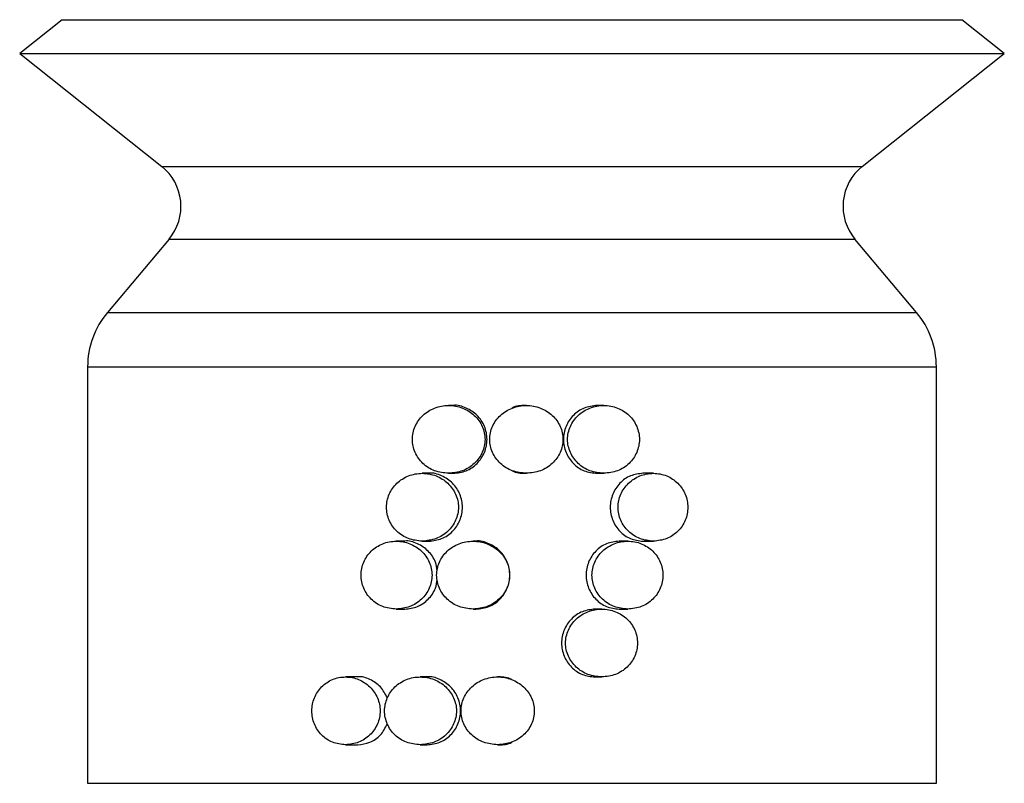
# Model space of a CAD drawing. Header units: millimetres. Extents: x 99.89 to 105.69, y 144.59 to 149.09.
import ezdxf

# ---------------------------------------------------------------- set-up
doc = ezdxf.new("R2010")
doc.units = ezdxf.units.MM

msp = doc.modelspace()

# ---------------------------------------------------------------- linework, layer by layer
at = {"color": 7, "linetype": 'Continuous', "lineweight": 25}
for p, q in [((100.1414, 149.0936), (99.8914, 148.8936)), ((100.1414, 149.0936), (102.7914, 149.0936)), ((102.7914, 149.0936), (105.4414, 149.0936)), ((105.6914, 148.8936), (105.4414, 149.0936)), ((99.8914, 148.8936), (100.7281, 148.2284)), ((99.8914, 148.8936), (102.7914, 148.8936)), ((102.7914, 148.8936), (105.6914, 148.8936)), ((104.8548, 148.2284), (105.6914, 148.8936)), ((100.7281, 148.2284), (102.7914, 148.2284)), ((102.7914, 148.2284), (104.8548, 148.2284)), ((100.7713, 147.8007), (100.4084, 147.3683)), ((100.7713, 147.8007), (102.7914, 147.8007)), ((102.7914, 147.8007), (104.8116, 147.8007)), ((105.1745, 147.3683), (104.8116, 147.8007)), ((100.4084, 147.3683), (102.7914, 147.3683)), ((102.7914, 147.3683), (105.1745, 147.3683)), ((100.2914, 147.0469), (100.2914, 144.5936)), ((100.2914, 147.0469), (102.7914, 147.0469)), ((102.7914, 147.0469), (105.2914, 147.0469)), ((105.2914, 144.5936), (105.2914, 147.0469)), ((102.4452, 146.8203), (102.4175, 146.8203)), ((102.876, 146.8203), (102.8697, 146.8203)), ((103.332, 146.8203), (103.292, 146.8203)), ((102.3017, 146.4203), (102.2625, 146.4203)), ((102.4175, 146.4203), (102.4452, 146.4203)), ((102.8698, 146.4203), (102.876, 146.4203)), ((103.292, 146.4203), (103.3321, 146.4203)), ((103.6244, 146.4203), (103.5627, 146.4203)), ((102.1598, 146.0203), (102.1093, 146.0203)), ((102.2625, 146.0203), (102.3017, 146.0203)), ((102.5788, 146.0203), (102.5618, 146.0203)), ((103.4735, 146.0203), (103.423, 146.0203)), ((103.5627, 146.0203), (103.6245, 146.0203)), ((102.1093, 145.6203), (102.1599, 145.6203)), ((102.5619, 145.6203), (102.5789, 145.6203)), ((103.3203, 145.6203), (103.2811, 145.6203)), ((103.423, 145.6203), (103.4736, 145.6203)), ((101.883, 145.2203), (101.8103, 145.2203)), ((102.2908, 145.2203), (102.2507, 145.2203)), ((102.714, 145.2204), (102.7078, 145.2204)), ((103.2812, 145.2203), (103.3204, 145.2203)), ((101.8104, 144.8203), (101.883, 144.8203)), ((102.2508, 144.8203), (102.2908, 144.8203)), ((102.7069, 144.8203), (102.7131, 144.8203)), ((100.2914, 144.5936), (102.7914, 144.5936)), ((102.7914, 144.5936), (105.2914, 144.5936))]:
    msp.add_line(p, q, dxfattribs=at)
for centre, radius, start, end in [((100.5414, 147.9936), 0.3, 320, 51.51539), ((105.0414, 147.9936), 0.3, 128.48461, 220), ((100.7914, 147.0469), 0.5, 140, 180), ((104.7914, 147.0469), 0.5, 0, 40)]:
    msp.add_arc(centre, radius, start, end, dxfattribs=at)
for points, knots in [([(102.4175, 146.4203), (102.4455, 146.4232), (102.5008, 146.429), (102.5609, 146.4676), (102.5971, 146.5081), (102.6172, 146.543), (102.6297, 146.5808), (102.6338, 146.6202), (102.6297, 146.6596), (102.6172, 146.6974), (102.5971, 146.7324), (102.5609, 146.7731), (102.5008, 146.8102), (102.4175, 146.8254), (102.3345, 146.8102), (102.2752, 146.7731), (102.2396, 146.7324), (102.22, 146.6975), (102.2077, 146.6597), (102.2037, 146.6203), (102.2077, 146.5809), (102.2199, 146.5431), (102.2396, 146.5081), (102.2752, 146.4676), (102.3345, 146.429), (102.3897, 146.4232), (102.4175, 146.4203)], [0, 0, 0, 0, 0.0645309, 0.1277982, 0.1588779, 0.1895533, 0.2197805, 0.249997, 0.2800401, 0.3104469, 0.3410824, 0.372202, 0.4354692, 0.5000002, 0.5645311, 0.6277983, 0.6588781, 0.6895534, 0.7197807, 0.7499971, 0.7800402, 0.810447, 0.8410824, 0.8722021, 0.9354694, 1, 1, 1, 1]), ([(102.4452, 146.4203), (102.4712, 146.4233), (102.5231, 146.4293), (102.5895, 146.4755), (102.6337, 146.5417), (102.6494, 146.6203), (102.6338, 146.6986), (102.5894, 146.766), (102.5234, 146.8075), (102.4704, 146.8253), (102.4452, 146.8203), (102.4452, 146.8203)], [0, 0, 0, 0, 0.125009, 0.249997, 0.375072, 0.49996, 0.624815, 0.749963, 0.87496, 0.99996, 1, 1, 1, 1]), ([(102.876, 146.4203), (102.9042, 146.4232), (102.9599, 146.429), (103.0201, 146.4676), (103.0563, 146.5081), (103.0762, 146.543), (103.0887, 146.5808), (103.0928, 146.6202), (103.0888, 146.6596), (103.0763, 146.6974), (103.0563, 146.7324), (103.0201, 146.7731), (102.9599, 146.8101), (102.876, 146.8254), (102.7923, 146.81), (102.7315, 146.7737), (102.6956, 146.7325), (102.6754, 146.6977), (102.6629, 146.6597), (102.6587, 146.6203), (102.6629, 146.5809), (102.6752, 146.543), (102.6955, 146.5082), (102.7317, 146.4675), (102.7922, 146.429), (102.8479, 146.4232), (102.876, 146.4203)], [0, 0, 0, 0, 0.064524, 0.127785, 0.158861, 0.189533, 0.219757, 0.24997, 0.28001, 0.310414, 0.341046, 0.372163, 0.435423, 0.499947, 0.56442, 0.627648, 0.658503, 0.689607, 0.719827, 0.749991, 0.780129, 0.810503, 0.840949, 0.872339, 0.935453, 1, 1, 1, 1]), ([(102.8697, 146.8203), (102.8424, 146.8197), (102.8143, 146.8191), (102.792, 146.8042), (102.7914, 146.8038)], [0, 0, 0, 0, 0.971581, 1, 1, 1, 1]), ([(103.292, 146.8203), (103.2663, 146.8172), (103.215, 146.8112), (103.1491, 146.765), (103.1052, 146.6988), (103.0895, 146.6203), (103.1051, 146.5417), (103.1491, 146.4755), (103.215, 146.4293), (103.2664, 146.4233), (103.292, 146.4203)], [0, 0, 0, 0, 0.124957, 0.249975, 0.37506, 0.499958, 0.624822, 0.749979, 0.874974, 1, 1, 1, 1]), ([(103.3321, 146.4203), (103.3596, 146.4232), (103.4142, 146.429), (103.4727, 146.4676), (103.5077, 146.5081), (103.5271, 146.543), (103.5391, 146.5808), (103.5431, 146.6202), (103.5392, 146.6596), (103.5271, 146.6974), (103.5078, 146.7324), (103.4727, 146.7731), (103.4142, 146.8102), (103.3322, 146.8254), (103.2497, 146.8102), (103.19, 146.7731), (103.1541, 146.7324), (103.1341, 146.6975), (103.1217, 146.6597), (103.1176, 146.6203), (103.1216, 146.5809), (103.1341, 146.5431), (103.154, 146.5081), (103.19, 146.4676), (103.2497, 146.429), (103.3044, 146.4232), (103.3321, 146.4203)], [0, 0, 0, 0, 0.064531, 0.127798, 0.158878, 0.189553, 0.219781, 0.249997, 0.28004, 0.310447, 0.341082, 0.372202, 0.435469, 0.5, 0.564531, 0.627798, 0.658878, 0.689553, 0.719781, 0.749997, 0.78004, 0.810447, 0.841082, 0.872202, 0.935469, 1, 1, 1, 1]), ([(102.2625, 146.0203), (102.2902, 146.0232), (102.345, 146.029), (102.4047, 146.0676), (102.4407, 146.1081), (102.4606, 146.143), (102.4731, 146.1808), (102.4772, 146.2202), (102.4731, 146.2596), (102.4607, 146.2974), (102.4407, 146.3324), (102.4047, 146.3731), (102.345, 146.4102), (102.2624, 146.4254), (102.1804, 146.4102), (102.1218, 146.3731), (102.0867, 146.3324), (102.0674, 146.2975), (102.0553, 146.2597), (102.0513, 146.2203), (102.0552, 146.1809), (102.0673, 146.1431), (102.0867, 146.1081), (102.1218, 146.0676), (102.1804, 146.029), (102.235, 146.0232), (102.2625, 146.0203)], [0, 0, 0, 0, 0.064531, 0.127798, 0.158878, 0.189553, 0.219781, 0.249997, 0.28004, 0.310447, 0.341082, 0.372202, 0.435469, 0.5, 0.564531, 0.627798, 0.658878, 0.689553, 0.719781, 0.749997, 0.78004, 0.810447, 0.841082, 0.872202, 0.935469, 1, 1, 1, 1]), ([(102.3017, 146.0203), (102.3274, 146.0233), (102.3789, 146.0293), (102.4448, 146.0755), (102.4887, 146.1417), (102.5044, 146.2203), (102.4888, 146.2986), (102.4447, 146.366), (102.3792, 146.4075), (102.3266, 146.4253), (102.3017, 146.4203), (102.3017, 146.4203)], [0, 0, 0, 0, 0.125009, 0.249997, 0.375072, 0.49996, 0.624815, 0.749963, 0.87496, 0.99996, 1, 1, 1, 1]), ([(102.7914, 146.4367), (102.792, 146.4363), (102.8142, 146.4214), (102.8423, 146.4208), (102.8698, 146.4203)], [0, 0, 0, 0, 0.02535, 1, 1, 1, 1]), ([(103.5627, 146.4203), (103.5378, 146.4172), (103.4878, 146.4112), (103.4235, 146.365), (103.3805, 146.2988), (103.3651, 146.2203), (103.3804, 146.1417), (103.4235, 146.0755), (103.4878, 146.0293), (103.5378, 146.0233), (103.5627, 146.0203)], [0, 0, 0, 0, 0.124957, 0.249975, 0.37506, 0.499958, 0.624822, 0.749979, 0.874974, 1, 1, 1, 1]), ([(103.6245, 146.0203), (103.6512, 146.0232), (103.7041, 146.029), (103.7605, 146.0676), (103.7943, 146.1081), (103.8129, 146.143), (103.8245, 146.1808), (103.8283, 146.2202), (103.8245, 146.2596), (103.8129, 146.2974), (103.7943, 146.3324), (103.7605, 146.3731), (103.704, 146.4102), (103.6246, 146.4254), (103.5443, 146.4102), (103.4861, 146.3731), (103.4509, 146.3324), (103.4314, 146.2975), (103.4192, 146.2597), (103.4152, 146.2203), (103.4192, 146.1809), (103.4314, 146.1431), (103.4509, 146.1081), (103.4861, 146.0676), (103.5443, 146.029), (103.5976, 146.0232), (103.6245, 146.0203)], [0, 0, 0, 0, 0.064531, 0.127798, 0.158878, 0.189553, 0.219781, 0.249997, 0.28004, 0.310447, 0.341082, 0.372202, 0.435469, 0.5, 0.564531, 0.627798, 0.658878, 0.689553, 0.719781, 0.749997, 0.78004, 0.810447, 0.841082, 0.872202, 0.935469, 1, 1, 1, 1]), ([(102.1093, 145.6203), (102.1367, 145.6232), (102.1908, 145.629), (102.2498, 145.6676), (102.2855, 145.7081), (102.3052, 145.743), (102.3176, 145.7808), (102.3216, 145.8202), (102.3176, 145.8596), (102.3053, 145.8974), (102.2855, 145.9324), (102.2498, 145.9731), (102.1908, 146.0102), (102.1092, 146.0254), (102.0283, 146.0102), (101.9707, 145.9731), (101.9362, 145.9324), (101.9172, 145.8975), (101.9054, 145.8597), (101.9015, 145.8203), (101.9053, 145.7809), (101.9172, 145.7431), (101.9362, 145.7081), (101.9707, 145.6676), (102.0283, 145.629), (102.0821, 145.6232), (102.1093, 145.6203)], [0, 0, 0, 0, 0.0645309, 0.1277982, 0.1588779, 0.1895533, 0.2197805, 0.249997, 0.2800401, 0.3104469, 0.3410824, 0.372202, 0.4354692, 0.5000002, 0.5645311, 0.6277983, 0.6588781, 0.6895534, 0.7197807, 0.7499971, 0.7800402, 0.810447, 0.8410824, 0.8722021, 0.9354694, 1, 1, 1, 1]), ([(102.3502, 145.8455), (102.348, 145.8629), (102.3424, 145.9063), (102.3004, 145.9659), (102.2366, 146.0075), (102.1844, 146.0253), (102.1598, 146.0203), (102.1598, 146.0203)], [0, 0, 0, 0, 0.18234, 0.455083, 0.727495, 0.999913, 1, 1, 1, 1]), ([(102.5619, 145.6203), (102.59, 145.6232), (102.6456, 145.629), (102.7059, 145.6676), (102.7422, 145.7081), (102.7623, 145.743), (102.7748, 145.7808), (102.7789, 145.8202), (102.7749, 145.8596), (102.7623, 145.8974), (102.7422, 145.9324), (102.7059, 145.9731), (102.6456, 146.0102), (102.5618, 146.0254), (102.4783, 146.0102), (102.4185, 145.9731), (102.3825, 145.9324), (102.3627, 145.8975), (102.3503, 145.8597), (102.3463, 145.8203), (102.3503, 145.7809), (102.3627, 145.7431), (102.3825, 145.7081), (102.4185, 145.6676), (102.4783, 145.629), (102.5338, 145.6232), (102.5619, 145.6203)], [0, 0, 0, 0, 0.064531, 0.127798, 0.158878, 0.189553, 0.219781, 0.249997, 0.28004, 0.310447, 0.341082, 0.372202, 0.435469, 0.5, 0.564531, 0.627798, 0.658878, 0.689553, 0.719781, 0.749997, 0.78004, 0.810447, 0.841082, 0.872202, 0.935469, 1, 1, 1, 1]), ([(102.5789, 145.6203), (102.605, 145.6233), (102.6572, 145.6293), (102.7238, 145.6755), (102.7681, 145.7417), (102.7838, 145.8203), (102.7682, 145.8986), (102.7237, 145.966), (102.6575, 146.0075), (102.6042, 146.0253), (102.5789, 146.0203), (102.5788, 146.0203)], [0, 0, 0, 0, 0.125009, 0.249997, 0.375072, 0.49996, 0.624815, 0.749963, 0.87496, 0.99996, 1, 1, 1, 1]), ([(103.423, 146.0203), (103.3976, 146.0172), (103.3469, 146.0112), (103.2816, 145.965), (103.2381, 145.8988), (103.2225, 145.8203), (103.238, 145.7417), (103.2816, 145.6755), (103.3469, 145.6293), (103.3976, 145.6233), (103.423, 145.6203)], [0, 0, 0, 0, 0.124957, 0.249975, 0.37506, 0.499958, 0.624822, 0.749979, 0.874974, 1, 1, 1, 1]), ([(103.4736, 145.6203), (103.5007, 145.6232), (103.5546, 145.629), (103.6122, 145.6676), (103.6467, 145.7081), (103.6657, 145.743), (103.6775, 145.7808), (103.6814, 145.8202), (103.6776, 145.8596), (103.6657, 145.8974), (103.6467, 145.9324), (103.6122, 145.9731), (103.5546, 146.0102), (103.4737, 146.0254), (103.3921, 146.0102), (103.3331, 145.9731), (103.2974, 145.9324), (103.2777, 145.8975), (103.2653, 145.8597), (103.2613, 145.8203), (103.2653, 145.7809), (103.2776, 145.7431), (103.2974, 145.7081), (103.3331, 145.6676), (103.3921, 145.629), (103.4462, 145.6232), (103.4736, 145.6203)], [0, 0, 0, 0, 0.064531, 0.127798, 0.158878, 0.189553, 0.219781, 0.249997, 0.28004, 0.310447, 0.341082, 0.372202, 0.435469, 0.5, 0.564531, 0.627798, 0.658878, 0.689553, 0.719781, 0.749997, 0.78004, 0.810447, 0.841082, 0.872202, 0.935469, 1, 1, 1, 1]), ([(102.1599, 145.6203), (102.1853, 145.6233), (102.2362, 145.6293), (102.3005, 145.6756), (102.3423, 145.734), (102.348, 145.7776), (102.3502, 145.795)], [0, 0, 0, 0, 0.272545, 0.545045, 0.817734, 1, 1, 1, 1]), ([(103.2812, 145.6203), (103.2555, 145.6172), (103.204, 145.6112), (103.1381, 145.565), (103.0942, 145.4988), (103.0785, 145.4203), (103.0941, 145.3417), (103.1381, 145.2755), (103.204, 145.2293), (103.2555, 145.2233), (103.2812, 145.2203)], [0, 0, 0, 0, 0.124957, 0.249975, 0.37506, 0.499958, 0.624822, 0.749979, 0.874974, 1, 1, 1, 1]), ([(103.3204, 145.2203), (103.3479, 145.2232), (103.4025, 145.229), (103.4611, 145.2676), (103.4962, 145.3081), (103.5155, 145.343), (103.5276, 145.3808), (103.5316, 145.4202), (103.5277, 145.4596), (103.5156, 145.4974), (103.4962, 145.5324), (103.4611, 145.5731), (103.4025, 145.6102), (103.3204, 145.6254), (103.2378, 145.6102), (103.1782, 145.5731), (103.1422, 145.5324), (103.1223, 145.4975), (103.1098, 145.4597), (103.1057, 145.4203), (103.1097, 145.3809), (103.1222, 145.3431), (103.1422, 145.3081), (103.1782, 145.2676), (103.2379, 145.229), (103.2927, 145.2232), (103.3204, 145.2203)], [0, 0, 0, 0, 0.064531, 0.127798, 0.158878, 0.189553, 0.219781, 0.249997, 0.28004, 0.310447, 0.341082, 0.372202, 0.435469, 0.5, 0.564531, 0.627798, 0.658878, 0.689553, 0.719781, 0.749997, 0.78004, 0.810447, 0.841082, 0.872202, 0.935469, 1, 1, 1, 1]), ([(101.8104, 144.8203), (101.8367, 144.8232), (101.8889, 144.829), (101.9461, 144.8676), (101.9807, 144.9081), (101.9999, 144.943), (102.0119, 144.9808), (102.0158, 145.0202), (102.012, 145.0596), (101.9999, 145.0974), (101.9807, 145.1324), (101.9461, 145.1731), (101.8889, 145.2102), (101.8102, 145.2254), (101.7325, 145.2102), (101.6774, 145.1731), (101.6444, 145.1324), (101.6263, 145.0975), (101.615, 145.0597), (101.6113, 145.0203), (101.6149, 144.9809), (101.6262, 144.9431), (101.6444, 144.9081), (101.6773, 144.8676), (101.7324, 144.829), (101.7842, 144.8232), (101.8104, 144.8203)], [0, 0, 0, 0, 0.064531, 0.127798, 0.158878, 0.189553, 0.219781, 0.249997, 0.28004, 0.310447, 0.341082, 0.372202, 0.435469, 0.5, 0.564531, 0.627798, 0.658878, 0.689553, 0.719781, 0.749997, 0.78004, 0.810447, 0.841082, 0.872202, 0.935469, 1, 1, 1, 1]), ([(102.0572, 145.0973), (102.045, 145.1203), (102.0206, 145.1666), (101.9565, 145.2073), (101.9067, 145.2253), (101.883, 145.2203), (101.883, 145.2203)], [0, 0, 0, 0, 0.331692, 0.665789, 0.999893, 1, 1, 1, 1]), ([(102.2508, 144.8203), (102.2784, 144.8232), (102.3332, 144.829), (102.3929, 144.8676), (102.4288, 144.9081), (102.4487, 144.943), (102.4612, 144.9808), (102.4653, 145.0202), (102.4613, 145.0596), (102.4488, 145.0974), (102.4289, 145.1324), (102.3929, 145.1731), (102.3332, 145.2102), (102.2507, 145.2254), (102.1687, 145.2102), (102.1102, 145.1731), (102.0752, 145.1324), (102.0558, 145.0975), (102.0438, 145.0597), (102.0398, 145.0203), (102.0437, 144.9809), (102.0558, 144.9431), (102.0751, 144.9081), (102.1102, 144.8676), (102.1687, 144.829), (102.2232, 144.8232), (102.2508, 144.8203)], [0, 0, 0, 0, 0.0645309, 0.1277982, 0.1588779, 0.1895533, 0.2197805, 0.249997, 0.2800401, 0.3104469, 0.3410824, 0.372202, 0.4354692, 0.5000002, 0.5645311, 0.6277983, 0.6588781, 0.6895534, 0.7197807, 0.7499971, 0.7800402, 0.810447, 0.8410824, 0.8722021, 0.9354694, 1, 1, 1, 1]), ([(102.2908, 144.8203), (102.3165, 144.8233), (102.3679, 144.8293), (102.4338, 144.8755), (102.4777, 144.9417), (102.4934, 145.0203), (102.4778, 145.0986), (102.4337, 145.166), (102.3683, 145.2075), (102.3157, 145.2253), (102.2908, 145.2203), (102.2908, 145.2203)], [0, 0, 0, 0, 0.125009, 0.249997, 0.375072, 0.49996, 0.624815, 0.749963, 0.87496, 0.99996, 1, 1, 1, 1]), ([(102.7069, 144.8203), (102.735, 144.8232), (102.7908, 144.829), (102.8511, 144.8675), (102.8874, 144.9081), (102.9075, 144.943), (102.92, 144.9808), (102.9242, 145.0202), (102.92, 145.0597), (102.9076, 145.0975), (102.8874, 145.1323), (102.8512, 145.1732), (102.7908, 145.21), (102.707, 145.2256), (102.6231, 145.2102), (102.5627, 145.1732), (102.5267, 145.1324), (102.5066, 145.0975), (102.4943, 145.0597), (102.4901, 145.0203), (102.4942, 144.9809), (102.5066, 144.943), (102.5266, 144.9082), (102.5628, 144.8676), (102.6229, 144.829), (102.6787, 144.8232), (102.7069, 144.8203)], [0, 0, 0, 0, 0.064478, 0.127813, 0.158845, 0.189586, 0.219798, 0.249969, 0.280095, 0.310471, 0.341002, 0.372211, 0.435472, 0.49974, 0.564524, 0.627777, 0.658965, 0.689512, 0.719875, 0.749998, 0.780187, 0.810381, 0.841144, 0.872141, 0.93543, 1, 1, 1, 1]), ([(102.7915, 145.2037), (102.7909, 145.2041), (102.7689, 145.219), (102.741, 145.2197), (102.7139, 145.2204)], [0, 0, 0, 0, 0.029127, 1, 1, 1, 1]), ([(101.883, 144.8203), (101.9074, 144.8233), (101.9562, 144.8295), (102.0207, 144.8748), (102.045, 144.9206), (102.0572, 144.9433)], [0, 0, 0, 0, 0.334125, 0.668195, 1, 1, 1, 1]), ([(102.7131, 144.8203), (102.7405, 144.8208), (102.7687, 144.8214), (102.7909, 144.8364), (102.7915, 144.8368)], [0, 0, 0, 0, 0.972704, 1, 1, 1, 1])]:
    msp.add_open_spline(points, degree=3, knots=knots, dxfattribs=at)

doc.saveas('drawing.dxf')
